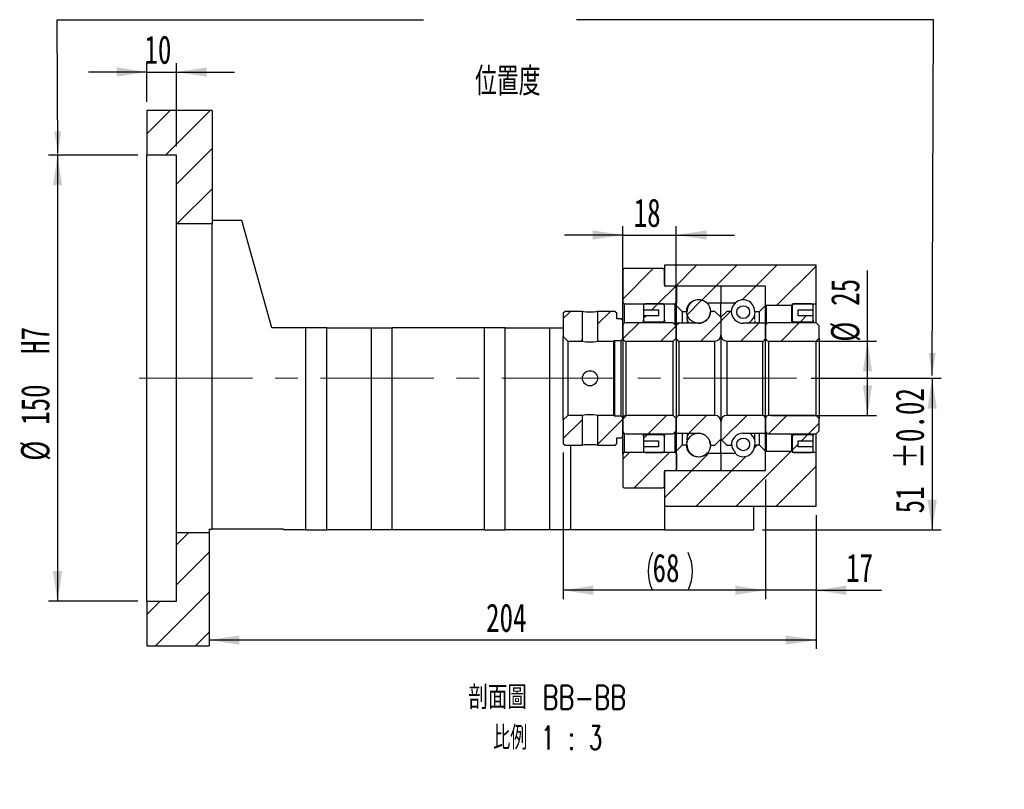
# Model space of a CAD drawing. Header units: millimetres. Extents: x 22 to 288, y 2 to 211.
# Tile 2 of 4: x 178 to 288, y 2 to 88. Entities that reach past the tile are written whole.
import ezdxf

# ---------------------------------------------------------------- set-up
doc = ezdxf.new("R2010")
doc.units = ezdxf.units.MM
doc.linetypes.add('CENTERX2', pattern=[20.32, 12.7, -2.54, 2.54, -2.54])
doc.layers.add('圖層0', color=7, linetype='Continuous')
doc.styles.add('SLDTEXTSTYLE0', font='TXT', dxfattribs={"width": 0.7})
doc.styles.add('SLDTEXTSTYLE1', font='TXT', dxfattribs={"width": 0.7, "bigfont": 'bigfont'})
doc.styles.add('SLDTEXTSTYLE5', font='TXT', dxfattribs={"width": 0.75, "bigfont": 'bigfont'})
doc.styles.add('SLDTEXTSTYLE6', font='TXT', dxfattribs={"width": 0.65625, "bigfont": 'bigfont'})
doc.dimstyles.new('SLDDIMSTYLE3', dxfattribs={"dimtxt": 3.389974, "dimasz": 2.5, "dimexe": 0, "dimexo": 0.0625, "dimgap": 0.847493, "dimtad": 1, "dimlfac": 3, "dimrnd": 1e-09, "dimzin": 12, "dimdsep": 46, "dimtxsty": 'SLDTEXTSTYLE0', "dimsah": 1, "dimcen": 0.09, "dimadec": 0, "dimazin": 3, "dimtfac": 1, "dimtofl": 0, "dimtmove": 0, "dimatfit": 3, "dimfxl": 1, "dimfrac": 2, "dimtolj": 1, "dimtzin": 12, "dimarcsym": 0})
doc.dimstyles.new('SLDDIMSTYLE5', dxfattribs={"dimtxt": 3.389974, "dimasz": 2.5, "dimexe": 0, "dimexo": 0.0625, "dimgap": 0.847493, "dimtad": 1, "dimdec": 1, "dimlfac": 3, "dimrnd": 1e-09, "dimzin": 12, "dimdsep": 46, "dimtxsty": 'SLDTEXTSTYLE0', "dimsah": 1, "dimcen": 0.09, "dimadec": 0, "dimazin": 3, "dimtfac": 1, "dimtdec": 1, "dimtofl": 0, "dimtmove": 0, "dimatfit": 3, "dimfxl": 1, "dimfrac": 2, "dimtolj": 1, "dimtzin": 12, "dimarcsym": 0})
doc.dimstyles.new('SLDDIMSTYLE6', dxfattribs={"dimtxt": 3.389974, "dimasz": 2.5, "dimexe": 0, "dimexo": 0.0625, "dimgap": 0.847493, "dimtad": 1, "dimlfac": 3, "dimrnd": 1e-09, "dimzin": 12, "dimdsep": 46, "dimtxsty": 'SLDTEXTSTYLE0', "dimsah": 1, "dimcen": 0.09, "dimadec": 0, "dimazin": 3, "dimtfac": 1, "dimtmove": 0, "dimatfit": 0, "dimfxl": 1, "dimfrac": 2, "dimtolj": 1, "dimtzin": 12, "dimarcsym": 0})
doc.dimstyles.new('SLDDIMSTYLE7', dxfattribs={"dimtxt": 3.389974, "dimasz": 2.5, "dimexe": 0, "dimexo": 0.0625, "dimgap": 0.847493, "dimtad": 1, "dimlfac": 3, "dimrnd": 1e-09, "dimzin": 12, "dimdsep": 46, "dimtxsty": 'SLDTEXTSTYLE0', "dimsah": 1, "dimcen": 0.09, "dimadec": 0, "dimazin": 3, "dimtol": 1, "dimtp": 0.02, "dimtm": 0.02, "dimtfac": 1, "dimtofl": 0, "dimtmove": 0, "dimatfit": 3, "dimfxl": 1, "dimfrac": 2, "dimtolj": 1, "dimarcsym": 0})

# ---------------------------------------------------------------- blocks, each defined once
blk = doc.blocks.new('_D_12')
at = {"layer": '圖層0', "color": 7}
for p, q in [((190.9, 72.77), (180.9, 72.77)), ((181.9, 72.77), (181.9, 22.77)), ((190.9, 22.77), (180.9, 22.77))]:
    blk.add_line(p, q, dxfattribs=at)
for points in [[(181.9, 72.77), (181.38, 69.38), (182.42, 69.38)], [(181.9, 22.77), (182.42, 26.16), (181.38, 26.16)]]:
    blk.add_solid(points, dxfattribs=at)
at = {"layer": '圖層0', "color": 7, "char_height": 3.175, "attachment_point": 1, "rotation": 90, "style": 'SLDTEXTSTYLE0'}
for s, insert in [('H7', (177.81, 50.49)), ('150', (177.81, 42.55)), ('%%c', (177.81, 38.53))]:
    blk.add_mtext(s, dxfattribs=dict(at, insert=insert))
blk = doc.blocks.new('_D_13')
at = {"layer": '圖層0', "color": 7}
for p, q in [((191.9, 78.77), (191.9, 83.1)), ((195.24, 73.77), (195.24, 83.1)), ((191.9, 82.1), (185.38, 82.1)), ((191.9, 82.1), (195.24, 82.1)), ((195.24, 82.1), (201.75, 82.1))]:
    blk.add_line(p, q, dxfattribs=at)
for points in [[(191.9, 82.1), (188.51, 82.63), (188.51, 81.58)], [(195.24, 82.1), (198.63, 81.58), (198.63, 82.63)]]:
    blk.add_solid(points, dxfattribs=at)
at = {"layer": '圖層0', "color": 7, "insert": (191.64, 86.2), "char_height": 3.175, "attachment_point": 1, "style": 'SLDTEXTSTYLE0'}
blk.add_mtext('10', dxfattribs=at)
blk = doc.blocks.new('_D_14')
at = {"layer": '圖層0', "color": 7}
for p, q in [((266.36, 47.77), (280.91, 47.77)), ((279.91, 47.77), (279.91, 30.77)), ((260.9, 30.77), (280.91, 30.77))]:
    blk.add_line(p, q, dxfattribs=at)
for points in [[(279.91, 47.77), (279.39, 44.38), (280.43, 44.38)], [(279.91, 30.77), (280.43, 34.16), (279.39, 34.16)]]:
    blk.add_solid(points, dxfattribs=at)
at = {"layer": '圖層0', "color": 7, "char_height": 3.175, "attachment_point": 1, "rotation": 90, "style": 'SLDTEXTSTYLE0'}
for s, insert in [('±0.02', (275.81, 37.6)), ('51', (275.81, 32.63))]:
    blk.add_mtext(s, dxfattribs=dict(at, insert=insert))
blk = doc.blocks.new('_D_15')
at = {"layer": '圖層0', "color": 7}
for p, q in [((261.24, 36.44), (261.24, 23.01)), ((266.9, 32.44), (266.9, 23.01)), ((261.24, 24.01), (254.72, 24.01)), ((266.9, 24.01), (261.24, 24.01)), ((266.9, 24.01), (274.24, 24.01))]:
    blk.add_line(p, q, dxfattribs=at)
for points in [[(261.24, 24.01), (257.85, 24.53), (257.85, 23.49)], [(266.9, 24.01), (270.29, 23.49), (270.29, 24.53)]]:
    blk.add_solid(points, dxfattribs=at)
at = {"layer": '圖層0', "color": 7, "insert": (270.26, 28.11), "char_height": 3.175, "attachment_point": 1, "style": 'SLDTEXTSTYLE0'}
blk.add_mtext('17', dxfattribs=at)
blk = doc.blocks.new('_D_16')
at = {"layer": '圖層0', "color": 7}
for p, q in [((266.9, 32.44), (266.9, 17.43)), ((266.9, 18.43), (198.9, 18.43))]:
    blk.add_line(p, q, dxfattribs=at)
for points in [[(198.9, 18.43), (202.29, 17.91), (202.29, 18.95)], [(266.9, 18.43), (263.51, 18.95), (263.51, 17.91)]]:
    blk.add_solid(points, dxfattribs=at)
at = {"layer": '圖層0', "color": 7, "insert": (229.92, 22.52), "char_height": 3.175, "attachment_point": 1, "style": 'SLDTEXTSTYLE0'}
blk.add_mtext('204', dxfattribs=at)
blk = doc.blocks.new('_D_17')
at = {"layer": '圖層0', "color": 7}
for p, q in [((245.24, 54.65), (245.24, 64.83)), ((251.24, 54.65), (251.24, 64.83)), ((245.24, 63.83), (238.72, 63.83)), ((245.24, 63.83), (251.24, 63.83)), ((251.24, 63.83), (257.75, 63.83))]:
    blk.add_line(p, q, dxfattribs=at)
for points in [[(245.24, 63.83), (241.85, 64.35), (241.85, 63.31)], [(251.24, 63.83), (254.63, 63.31), (254.63, 64.35)]]:
    blk.add_solid(points, dxfattribs=at)
at = {"layer": '圖層0', "color": 7, "insert": (246.46, 67.92), "char_height": 3.175, "attachment_point": 1, "style": 'SLDTEXTSTYLE0'}
blk.add_mtext('18', dxfattribs=at)
blk = doc.blocks.new('_D_18')
at = {"layer": '圖層0', "color": 7}
for p, q in [((272.66, 51.94), (272.66, 59.86)), ((261.9, 51.94), (273.66, 51.94)), ((272.66, 43.6), (272.66, 51.94)), ((261.9, 43.6), (273.66, 43.6))]:
    blk.add_line(p, q, dxfattribs=at)
for points in [[(272.66, 51.94), (272.14, 48.55), (273.18, 48.55)], [(272.66, 43.6), (273.18, 46.99), (272.14, 46.99)]]:
    blk.add_solid(points, dxfattribs=at)
at = {"layer": '圖層0', "color": 7, "char_height": 3.175, "attachment_point": 1, "rotation": 90, "style": 'SLDTEXTSTYLE0'}
for s, insert in [('25', (268.57, 55.89)), ('%%c', (268.57, 51.87))]:
    blk.add_mtext(s, dxfattribs=dict(at, insert=insert))
blk = doc.blocks.new('_D_19')
at = {"layer": '圖層0', "color": 7}
for p, q in [((238.57, 39.44), (238.57, 23.01)), ((261.24, 36.44), (261.24, 23.01)), ((261.24, 24.01), (238.57, 24.01))]:
    blk.add_line(p, q, dxfattribs=at)
for centre, start, end in [((252.81, 26.13), 153.4349, 206.5651), ((248.32, 26.13), 333.4349, 26.5651)]:
    blk.add_arc(centre, 4.73, start, end, dxfattribs=at)
for points in [[(238.57, 24.01), (241.96, 23.49), (241.96, 24.53)], [(261.24, 24.01), (257.85, 24.53), (257.85, 23.49)]]:
    blk.add_solid(points, dxfattribs=at)
at = {"layer": '圖層0', "color": 7, "insert": (248.58, 28.11), "char_height": 3.175, "attachment_point": 1, "style": 'SLDTEXTSTYLE0'}
blk.add_mtext('68', dxfattribs=at)
blk = doc.blocks.new('SW_NOTE_4')
at = {"layer": '圖層0', "color": 0, "char_height": 2.6458, "attachment_point": 2}
for s, insert, style in [('\\M+19655\\M+196CA\\M+19AA4 BB-BB', (10.25, 3.41), 'SLDTEXTSTYLE5'), ('\\M+194E4\\M+197E1 1 : 3', (10.3, -1.12), 'SLDTEXTSTYLE6')]:
    blk.add_mtext(s, dxfattribs=dict(at, insert=insert, style=style))

msp = doc.modelspace()

# ---------------------------------------------------------------- hatches: boundary and pattern name
at = {"linetype": 'Continuous', "lineweight": 18}
h = msp.add_hatch(dxfattribs=at)
h.set_pattern_fill('ANSI31', style=0)
edge = h.paths.add_edge_path(flags=0)
edge.add_line((256.1355, 58.1048), (251.3355, 58.1048))
edge.add_arc((251.3355, 58.0048), 0.1, 90, 180)
edge.add_line((251.2355, 58.0048), (251.2355, 55.9381))
edge.add_line((251.2355, 55.9381), (251.9021, 55.2715))
edge.add_line((251.9021, 55.2715), (252.4438, 55.2715))
edge.add_arc((253.7355, 55.2715), 1.2917, 47.348118, 180, ccw=False)
edge.add_line((254.6106, 56.2215), (256.2355, 56.2215))
edge.add_line((256.2355, 56.2215), (256.2355, 58.0048))
edge.add_arc((256.1355, 58.0048), 0.1, 0, 90)
h = msp.add_hatch(dxfattribs=at)
h.set_pattern_fill('ANSI31', style=0)
edge = h.paths.add_edge_path(flags=0)
edge.add_line((261.2355, 55.9381), (261.2355, 58.0048))
edge.add_arc((261.1355, 58.0048), 0.1, 360, 450)
edge.add_line((261.1355, 58.1048), (256.3355, 58.1048))
edge.add_arc((256.3355, 58.0048), 0.1, 90, 180)
edge.add_line((256.2355, 58.0048), (256.2355, 56.2215))
edge.add_line((256.2355, 56.2215), (257.8603, 56.2215))
edge.add_arc((258.7355, 55.2715), 1.2917, 0, 132.651882, ccw=False)
edge.add_line((260.0271, 55.2715), (260.5688, 55.2715))
edge.add_line((260.5688, 55.2715), (261.2355, 55.9381))
h = msp.add_hatch(dxfattribs=at)
h.set_pattern_fill('ANSI31', style=0)
edge = h.paths.add_edge_path(flags=0)
edge.add_arc((253.7355, 55.2714), 1.3329, 0, 360)
h = msp.add_hatch(dxfattribs=at)
h.set_pattern_fill('ANSI31', style=0)
h.paths.add_polyline_path([(238.7355, 55.2715), (238.5688, 55.1048), (238.5688, 52.4381), (239.0688, 51.9381), (240.7188, 51.9381), (240.7188, 55.2715)], flags=0)
h = msp.add_hatch(dxfattribs=at)
h.set_pattern_fill('ANSI31', style=0)
h.paths.add_polyline_path([(245.2355, 54.2715), (245.0688, 54.4381), (244.5688, 54.4381), (244.5688, 55.1048), (244.4021, 55.2715), (242.4188, 55.2715), (242.4188, 51.9381), (244.2355, 51.9381), (244.3188, 52.0215), (245.0688, 52.0215), (245.2355, 52.1881)], flags=0)
h = msp.add_hatch(dxfattribs=at)
h.set_pattern_fill('ANSI31', style=0)
edge = h.paths.add_edge_path(flags=0)
edge.add_line((256.2355, 52.6048), (256.2355, 54.6048))
edge.add_line((256.2355, 54.6048), (255.5688, 55.2715))
edge.add_line((255.5688, 55.2715), (255.0688, 55.2715))
edge.add_arc((253.7355, 55.2715), 1.3333, 270, 360, ccw=False)
edge.add_line((253.7355, 53.9381), (251.2355, 53.9381))
edge.add_line((251.2355, 53.9381), (251.2355, 52.2715))
edge.add_arc((251.5688, 52.2715), 0.3333, 180, 270)
edge.add_line((251.5688, 51.9381), (255.5688, 51.9381))
edge.add_arc((255.5688, 52.6048), 0.6667, 270, 360)
h = msp.add_hatch(dxfattribs=at)
h.set_pattern_fill('ANSI31', style=0)
edge = h.paths.add_edge_path(flags=0)
edge.add_line((257.4021, 55.2715), (256.9021, 55.2715))
edge.add_line((256.9021, 55.2715), (256.2355, 54.6048))
edge.add_line((256.2355, 54.6048), (256.2355, 52.6048))
edge.add_arc((256.9021, 52.6048), 0.6667, 180, 270)
edge.add_line((256.9021, 51.9381), (260.9021, 51.9381))
edge.add_arc((260.9021, 52.2715), 0.3333, 270, 360)
edge.add_line((261.2355, 52.2715), (261.2355, 53.9381))
edge.add_line((261.2355, 53.9381), (258.7355, 53.9381))
edge.add_arc((258.7355, 55.2715), 1.3333, 180, 270, ccw=False)
h = msp.add_hatch(dxfattribs=at)
h.set_pattern_fill('ANSI31', style=0)
edge = h.paths.add_edge_path(flags=0)
edge.add_arc((258.7355, 55.1867), 0.7165, 0, 360)
h = msp.add_hatch(dxfattribs=at)
h.set_pattern_fill('ANSI31', style=0)
edge = h.paths.add_edge_path(flags=0)
edge.add_line((266.9021, 51.9381), (267.2355, 52.2715))
edge.add_line((267.2355, 52.2715), (267.2355, 53.6548))
edge.add_line((267.2355, 53.6548), (266.9021, 53.9881))
edge.add_line((266.9021, 53.9881), (261.5688, 53.9881))
edge.add_arc((261.5688, 53.6548), 0.3333, 90, 180)
edge.add_line((261.2355, 53.6548), (261.2355, 52.2715))
edge.add_arc((261.5688, 52.2715), 0.3333, 180, 270)
edge.add_line((261.5688, 51.9381), (266.9021, 51.9381))
h = msp.add_hatch(dxfattribs=at)
h.set_pattern_fill('ANSI31', style=0)
h.paths.add_polyline_path([(238.5688, 40.4381), (238.7355, 40.2715), (240.7188, 40.2715), (240.7188, 43.6048), (239.0688, 43.6048), (238.5688, 43.1048)], flags=0)
h = msp.add_hatch(dxfattribs=at)
h.set_pattern_fill('ANSI31', style=0)
h.paths.add_polyline_path([(244.4021, 40.2715), (244.5688, 40.4381), (244.5688, 41.1048), (245.0688, 41.1048), (245.2355, 41.2715), (245.2355, 43.3548), (245.0688, 43.5215), (244.3188, 43.5215), (244.2355, 43.6048), (242.4188, 43.6048), (242.4188, 40.2715)], flags=0)
h = msp.add_hatch(dxfattribs=at)
h.set_pattern_fill('ANSI31', style=0)
edge = h.paths.add_edge_path(flags=0)
edge.add_line((255.0688, 40.2715), (255.5688, 40.2715))
edge.add_line((255.5688, 40.2715), (256.2355, 40.9381))
edge.add_line((256.2355, 40.9381), (256.2355, 42.9381))
edge.add_arc((255.5688, 42.9381), 0.6667, 360, 450)
edge.add_line((255.5688, 43.6048), (251.5688, 43.6048))
edge.add_arc((251.5688, 43.2715), 0.3333, 90, 180)
edge.add_line((251.2355, 43.2715), (251.2355, 41.6048))
edge.add_line((251.2355, 41.6048), (253.7355, 41.6048))
edge.add_arc((253.7355, 40.2715), 1.3333, 0, 90, ccw=False)
h = msp.add_hatch(dxfattribs=at)
h.set_pattern_fill('ANSI31', style=0)
edge = h.paths.add_edge_path(flags=0)
edge.add_line((256.2355, 42.9381), (256.2355, 40.9381))
edge.add_line((256.2355, 40.9381), (256.9021, 40.2715))
edge.add_line((256.9021, 40.2715), (257.4021, 40.2715))
edge.add_arc((258.7355, 40.2715), 1.3333, 90, 180, ccw=False)
edge.add_line((258.7355, 41.6048), (261.2355, 41.6048))
edge.add_line((261.2355, 41.6048), (261.2355, 43.2715))
edge.add_arc((260.9021, 43.2715), 0.3333, 0, 90)
edge.add_line((260.9021, 43.6048), (256.9021, 43.6048))
edge.add_arc((256.9021, 42.9381), 0.6667, 90, 180)
h = msp.add_hatch(dxfattribs=at)
h.set_pattern_fill('ANSI31', style=0)
edge = h.paths.add_edge_path(flags=0)
edge.add_line((267.2355, 43.2715), (266.9021, 43.6048))
edge.add_line((266.9021, 43.6048), (261.5688, 43.6048))
edge.add_arc((261.5688, 43.2715), 0.3333, 90, 180)
edge.add_line((261.2355, 43.2715), (261.2355, 41.8881))
edge.add_arc((261.5688, 41.8881), 0.3333, 180, 270)
edge.add_line((261.5688, 41.5548), (266.9021, 41.5548))
edge.add_line((266.9021, 41.5548), (267.2355, 41.8881))
edge.add_line((267.2355, 41.8881), (267.2355, 43.2715))
h = msp.add_hatch(dxfattribs=at)
h.set_pattern_fill('ANSI31', style=0)
edge = h.paths.add_edge_path(flags=0)
edge.add_arc((253.7355, 40.2716), 1.3329, 0, 360)
h = msp.add_hatch(dxfattribs=at)
h.set_pattern_fill('ANSI31', style=0)
edge = h.paths.add_edge_path(flags=0)
edge.add_arc((258.7355, 40.3562), 0.7165, 0, 360)
h = msp.add_hatch(dxfattribs=at)
h.set_pattern_fill('ANSI31', style=0)
edge = h.paths.add_edge_path(flags=0)
edge.add_line((251.2355, 39.6048), (251.2355, 37.5381))
edge.add_arc((251.3355, 37.5381), 0.1, 180, 270)
edge.add_line((251.3355, 37.4381), (256.1355, 37.4381))
edge.add_arc((256.1355, 37.5381), 0.1, 270, 360)
edge.add_line((256.2355, 37.5381), (256.2355, 39.3215))
edge.add_line((256.2355, 39.3215), (254.6106, 39.3215))
edge.add_arc((253.7355, 40.2715), 1.2917, 180, 312.651882, ccw=False)
edge.add_line((252.4438, 40.2715), (251.9021, 40.2715))
edge.add_line((251.9021, 40.2715), (251.2355, 39.6048))
h = msp.add_hatch(dxfattribs=at)
h.set_pattern_fill('ANSI31', style=0)
edge = h.paths.add_edge_path(flags=0)
edge.add_line((256.3355, 37.4381), (261.1355, 37.4381))
edge.add_arc((261.1355, 37.5381), 0.1, 270, 360)
edge.add_line((261.2355, 37.5381), (261.2355, 39.6048))
edge.add_line((261.2355, 39.6048), (260.5688, 40.2715))
edge.add_line((260.5688, 40.2715), (260.0271, 40.2715))
edge.add_arc((258.7355, 40.2715), 1.2917, 227.348118, 360, ccw=False)
edge.add_line((257.8603, 39.3215), (256.2355, 39.3215))
edge.add_line((256.2355, 39.3215), (256.2355, 37.5381))
edge.add_arc((256.3355, 37.5381), 0.1, 180, 270)
at = {"layer": '圖層0', "linetype": 'Continuous', "lineweight": 18}
h = msp.add_hatch(dxfattribs=at)
h.set_pattern_fill('ANSI31', color=256, style=0)
h.paths.add_polyline_path([(199.2355, 65.1048), (199.2355, 77.7715), (191.9021, 77.7715), (191.9021, 72.7715), (195.2355, 72.7715), (195.2355, 65.1048)], flags=0)
h = msp.add_hatch(dxfattribs=at)
h.set_pattern_fill('ANSI31', color=256, style=0)
edge = h.paths.add_edge_path(flags=0)
edge.add_line((245.2355, 56.2715), (245.4021, 56.1048))
edge.add_line((245.4021, 56.1048), (251.1188, 56.1048))
edge.add_line((251.1188, 56.1048), (251.2855, 56.2715))
edge.add_line((251.2855, 56.2715), (251.2855, 57.9381))
edge.add_line((251.2855, 57.9381), (251.1188, 58.1048))
edge.add_line((251.1188, 58.1048), (250.0355, 58.1048))
edge.add_arc((250.0355, 58.2381), 0.1333, 180, 270, ccw=False)
edge.add_line((249.9021, 58.2381), (249.9021, 59.9381))
edge.add_line((249.9021, 59.9381), (249.7355, 60.1048))
edge.add_line((249.7355, 60.1048), (245.4021, 60.1048))
edge.add_line((245.4021, 60.1048), (245.2355, 59.9381))
edge.add_line((245.2355, 59.9381), (245.2355, 56.2715))
h = msp.add_hatch(dxfattribs=at)
h.set_pattern_fill('ANSI31', color=256, style=0)
h.paths.add_polyline_path([(261.2355, 58.1048), (261.2355, 56.0048), (261.3021, 55.9381), (264.1688, 55.9381), (264.2355, 56.0048), (264.2355, 56.1048), (266.9021, 56.1048), (266.9021, 60.4381), (249.9021, 60.4381), (249.9021, 58.1048)], flags=0)
h = msp.add_hatch(dxfattribs=at)
h.set_pattern_fill('ANSI31', color=256, style=0)
edge = h.paths.add_edge_path(flags=0)
edge.add_line((249.2355, 55.4381), (249.2355, 54.7715))
edge.add_line((249.2355, 54.7715), (247.5688, 54.7715))
edge.add_line((247.5688, 54.7715), (247.5688, 54.2715))
edge.add_arc((247.7355, 54.2715), 0.1667, 180, 270)
edge.add_line((247.7355, 54.1048), (249.7355, 54.1048))
edge.add_arc((249.7355, 54.2715), 0.1667, 270, 360)
edge.add_line((249.9021, 54.2715), (249.9021, 55.9381))
edge.add_arc((249.7355, 55.9381), 0.1667, 0, 90)
edge.add_line((249.7355, 56.1048), (247.7355, 56.1048))
edge.add_arc((247.7355, 55.9381), 0.1667, 90, 180)
edge.add_line((247.5688, 55.9381), (247.5688, 55.4381))
edge.add_line((247.5688, 55.4381), (249.2355, 55.4381))
h = msp.add_hatch(dxfattribs=at)
h.set_pattern_fill('ANSI31', color=256, style=0)
edge = h.paths.add_edge_path(flags=0)
edge.add_line((266.5688, 54.2715), (266.5688, 54.7715))
edge.add_line((266.5688, 54.7715), (264.9021, 54.7715))
edge.add_line((264.9021, 54.7715), (264.9021, 55.4381))
edge.add_line((264.9021, 55.4381), (266.5688, 55.4381))
edge.add_line((266.5688, 55.4381), (266.5688, 55.9381))
edge.add_arc((266.4021, 55.9381), 0.1667, 0, 90)
edge.add_line((266.4021, 56.1048), (264.4021, 56.1048))
edge.add_arc((264.4021, 55.9381), 0.1667, 90, 180)
edge.add_line((264.2355, 55.9381), (264.2355, 54.2715))
edge.add_arc((264.4021, 54.2715), 0.1667, 180, 270)
edge.add_line((264.4021, 54.1048), (266.4021, 54.1048))
edge.add_arc((266.4021, 54.2715), 0.1667, 270, 360)
h = msp.add_hatch(dxfattribs=at)
h.set_pattern_fill('ANSI31', color=256, style=0)
edge = h.paths.add_edge_path(flags=0)
edge.add_line((250.9021, 51.9381), (251.2355, 52.2715))
edge.add_line((251.2355, 52.2715), (251.2355, 53.6548))
edge.add_line((251.2355, 53.6548), (250.9021, 53.9881))
edge.add_line((250.9021, 53.9881), (245.5688, 53.9881))
edge.add_arc((245.5688, 53.6548), 0.3333, 90, 180)
edge.add_line((245.2355, 53.6548), (245.2355, 52.2715))
edge.add_arc((245.5688, 52.2715), 0.3333, 180, 270)
edge.add_line((245.5688, 51.9381), (250.9021, 51.9381))
h = msp.add_hatch(dxfattribs=at)
h.set_pattern_fill('ANSI31', color=256, style=0)
edge = h.paths.add_edge_path(flags=0)
edge.add_line((251.2355, 43.2715), (250.9021, 43.6048))
edge.add_line((250.9021, 43.6048), (245.5688, 43.6048))
edge.add_arc((245.5688, 43.2715), 0.3333, 90, 180)
edge.add_line((245.2355, 43.2715), (245.2355, 41.8881))
edge.add_arc((245.5688, 41.8881), 0.3333, 180, 270)
edge.add_line((245.5688, 41.5548), (250.9021, 41.5548))
edge.add_line((250.9021, 41.5548), (251.2355, 41.8881))
edge.add_line((251.2355, 41.8881), (251.2355, 43.2715))
h = msp.add_hatch(dxfattribs=at)
h.set_pattern_fill('ANSI31', color=256, style=0)
edge = h.paths.add_edge_path(flags=0)
edge.add_line((247.5688, 41.2715), (247.5688, 40.7715))
edge.add_line((247.5688, 40.7715), (249.2355, 40.7715))
edge.add_line((249.2355, 40.7715), (249.2355, 40.1048))
edge.add_line((249.2355, 40.1048), (247.5688, 40.1048))
edge.add_line((247.5688, 40.1048), (247.5688, 39.6048))
edge.add_arc((247.7355, 39.6048), 0.1667, 180, 270)
edge.add_line((247.7355, 39.4381), (249.7355, 39.4381))
edge.add_arc((249.7355, 39.6048), 0.1667, 270, 360)
edge.add_line((249.9021, 39.6048), (249.9021, 41.2715))
edge.add_arc((249.7355, 41.2715), 0.1667, 0, 90)
edge.add_line((249.7355, 41.4381), (247.7355, 41.4381))
edge.add_arc((247.7355, 41.2715), 0.1667, 90, 180)
h = msp.add_hatch(dxfattribs=at)
h.set_pattern_fill('ANSI31', color=256, style=0)
edge = h.paths.add_edge_path(flags=0)
edge.add_line((264.9021, 40.1048), (264.9021, 40.7715))
edge.add_line((264.9021, 40.7715), (266.5688, 40.7715))
edge.add_line((266.5688, 40.7715), (266.5688, 41.2715))
edge.add_arc((266.4021, 41.2715), 0.1667, 0, 90)
edge.add_line((266.4021, 41.4381), (264.4021, 41.4381))
edge.add_arc((264.4021, 41.2715), 0.1667, 90, 180)
edge.add_line((264.2355, 41.2715), (264.2355, 39.6048))
edge.add_arc((264.4021, 39.6048), 0.1667, 180, 270)
edge.add_line((264.4021, 39.4381), (266.4021, 39.4381))
edge.add_arc((266.4021, 39.6048), 0.1667, 270, 360)
edge.add_line((266.5688, 39.6048), (266.5688, 40.1048))
edge.add_line((266.5688, 40.1048), (264.9021, 40.1048))
h = msp.add_hatch(dxfattribs=at)
h.set_pattern_fill('ANSI31', color=256, style=0)
edge = h.paths.add_edge_path(flags=0)
edge.add_line((245.4021, 39.4381), (245.2355, 39.2715))
edge.add_line((245.2355, 39.2715), (245.2355, 35.6048))
edge.add_line((245.2355, 35.6048), (245.4021, 35.4381))
edge.add_line((245.4021, 35.4381), (249.7355, 35.4381))
edge.add_line((249.7355, 35.4381), (249.9021, 35.6048))
edge.add_line((249.9021, 35.6048), (249.9021, 37.3048))
edge.add_arc((250.0355, 37.3048), 0.1333, 90, 180, ccw=False)
edge.add_line((250.0355, 37.4381), (251.1188, 37.4381))
edge.add_line((251.1188, 37.4381), (251.2855, 37.6048))
edge.add_line((251.2855, 37.6048), (251.2855, 39.2715))
edge.add_line((251.2855, 39.2715), (251.1188, 39.4381))
edge.add_line((251.1188, 39.4381), (245.4021, 39.4381))
h = msp.add_hatch(dxfattribs=at)
h.set_pattern_fill('ANSI31', color=256, style=0)
h.paths.add_polyline_path([(261.2355, 39.5381), (261.2355, 37.4381), (249.9021, 37.4381), (249.9021, 33.4381), (266.9021, 33.4381), (266.9021, 39.4381), (264.2355, 39.4381), (264.2355, 39.5381), (264.1688, 39.6048), (261.3021, 39.6048)], flags=0)
h = msp.add_hatch(dxfattribs=at)
h.set_pattern_fill('ANSI31', color=256, style=0)
h.paths.add_polyline_path([(191.9021, 22.7715), (191.9021, 17.7715), (198.9021, 17.7715), (198.9021, 30.4381), (195.2355, 30.4381), (195.2355, 22.7715)], flags=0)

# ---------------------------------------------------------------- linework, layer by layer
at = {"color": 7, "linetype": 'Continuous', "lineweight": 25}
for p, q in [((191.9021, 77.7715), (191.9021, 72.7715)), ((199.2355, 77.7715), (191.9021, 77.7715)), ((199.2355, 77.7715), (199.2355, 65.1048)), ((195.2355, 72.7715), (191.9021, 72.7715)), ((191.9021, 22.7715), (191.9021, 72.7715)), ((195.2355, 65.1048), (195.2355, 72.7715)), ((195.2355, 65.1048), (199.2355, 65.1048)), ((195.2355, 30.4381), (195.2355, 65.1048)), ((202.5688, 65.4381), (199.2355, 65.4381)), ((199.2355, 30.8715), (199.2355, 65.1048)), ((205.9021, 53.4381), (202.5688, 65.4381)), ((245.2355, 59.9381), (245.4021, 60.1048)), ((245.2355, 59.9381), (245.2355, 56.2715)), ((245.4021, 60.1048), (249.7355, 60.1048)), ((249.7355, 60.1048), (249.9021, 59.9381)), ((249.9021, 60.4381), (249.9021, 58.1048)), ((266.9021, 60.4381), (249.9021, 60.4381)), ((249.9021, 58.2381), (249.9021, 59.9381)), ((266.9021, 56.1048), (266.9021, 60.4381)), ((261.2355, 58.1048), (249.9021, 58.1048)), ((251.1188, 58.1048), (250.0355, 58.1048)), ((251.1188, 58.1048), (251.2855, 57.9381)), ((251.2355, 58.0048), (251.2355, 55.9381)), ((251.2855, 56.2715), (251.2855, 57.9381)), ((256.1355, 58.1048), (251.3355, 58.1048)), ((256.2355, 58.0048), (256.2355, 56.2215)), ((261.1355, 58.1048), (256.3355, 58.1048)), ((261.2355, 56.0048), (261.2355, 58.1048)), ((261.2355, 55.9381), (261.2355, 58.0048)), ((245.4021, 56.1048), (245.2355, 56.2715)), ((245.2355, 54.2715), (245.2355, 56.2715)), ((251.2855, 56.2715), (251.1188, 56.1048)), ((238.5688, 55.1048), (238.7355, 55.2715)), ((240.7188, 55.2715), (238.7355, 55.2715)), ((240.7188, 51.9381), (240.7188, 55.2715)), ((242.4188, 55.2715), (242.4188, 51.9381)), ((244.4021, 55.2715), (242.4188, 55.2715)), ((244.4021, 55.2715), (244.5688, 55.1048)), ((245.4021, 56.1048), (251.1188, 56.1048)), ((245.4021, 56.1048), (245.4021, 53.9435)), ((247.5688, 55.9381), (247.5688, 55.4381)), ((247.5688, 55.4381), (249.2355, 55.4381)), ((247.5688, 55.4381), (247.5688, 54.7715)), ((249.7355, 56.1048), (247.7355, 56.1048)), ((249.2355, 55.4381), (249.2355, 54.7715)), ((249.9021, 54.2715), (249.9021, 55.9381)), ((251.1188, 53.7715), (251.1188, 56.1048)), ((251.2355, 55.9381), (251.9021, 55.2715)), ((251.2355, 55.9381), (251.2355, 53.9381)), ((251.9021, 55.2715), (251.9021, 53.9381)), ((251.9021, 55.2715), (252.4438, 55.2715)), ((254.6106, 56.2215), (256.2355, 56.2215)), ((255.5688, 55.2715), (255.0688, 55.2715)), ((256.2355, 54.6048), (255.5688, 55.2715)), ((256.2355, 56.2215), (257.8603, 56.2215)), ((256.2355, 54.6048), (256.2355, 56.2215)), ((256.9021, 55.2715), (256.2355, 54.6048)), ((257.4021, 55.2715), (256.9021, 55.2715)), ((257.8603, 56.1714), (257.8603, 56.2215)), ((260.0271, 55.2291), (260.0271, 55.2715)), ((260.0271, 55.2715), (260.5688, 55.2715)), ((260.5688, 55.2715), (261.2355, 55.9381)), ((260.5688, 53.9381), (260.5688, 55.2715)), ((261.3021, 55.9381), (261.2355, 56.0048)), ((261.2355, 53.9381), (261.2355, 55.9381)), ((264.1688, 55.9381), (261.3021, 55.9381)), ((261.3021, 55.9381), (261.3021, 53.8548)), ((264.2355, 56.0048), (264.1688, 55.9381)), ((264.1688, 53.9881), (264.1688, 55.9381)), ((264.2355, 56.1048), (266.9021, 56.1048)), ((264.2355, 56.1048), (264.2355, 56.0048)), ((264.2355, 56.0048), (264.2355, 55.9381)), ((264.2355, 55.9381), (264.2355, 54.2715)), ((266.4021, 56.1048), (264.4021, 56.1048)), ((264.9021, 55.4381), (266.5688, 55.4381)), ((264.9021, 54.7715), (264.9021, 55.4381)), ((266.5688, 55.4381), (266.5688, 55.9381)), ((266.5688, 54.7715), (266.5688, 55.4381)), ((266.9021, 53.9881), (266.9021, 56.1048)), ((238.5688, 55.1048), (238.5688, 52.4381)), ((244.5688, 54.4381), (244.5688, 55.1048)), ((245.0688, 54.4381), (244.5688, 54.4381)), ((245.0688, 54.4381), (245.2355, 54.2715)), ((245.2355, 52.1881), (245.2355, 54.2715)), ((249.2355, 54.7715), (247.5688, 54.7715)), ((247.5688, 54.7715), (247.5688, 54.2715)), ((247.5688, 53.9881), (247.5688, 54.2715)), ((247.7355, 54.1048), (249.7355, 54.1048)), ((249.9021, 54.2715), (249.9021, 53.9881)), ((252.4438, 54.9425), (252.4438, 54.8321)), ((252.4438, 54.383), (252.4438, 53.9381)), ((256.2355, 54.6048), (256.2355, 52.6048)), ((260.0271, 54.3566), (260.0271, 54.856)), ((264.2355, 53.9881), (264.2355, 54.2715)), ((264.4021, 54.1048), (266.4021, 54.1048)), ((266.5688, 54.7715), (264.9021, 54.7715)), ((266.5688, 54.2715), (266.5688, 54.7715)), ((266.5688, 54.2715), (266.5688, 53.9881)), ((209.7355, 53.4381), (205.9021, 53.4381)), ((209.7355, 30.7715), (209.7355, 53.4381)), ((212.0688, 53.4381), (209.7355, 53.4381)), ((212.0688, 30.7715), (212.0688, 53.4381)), ((212.0688, 53.4381), (217.0688, 53.4381)), ((217.0688, 30.7715), (217.0688, 53.4381)), ((217.0688, 53.4381), (219.4021, 53.4381)), ((219.4021, 30.7715), (219.4021, 53.4381)), ((229.7355, 53.4381), (219.4021, 53.4381)), ((229.7355, 30.7715), (229.7355, 53.4381)), ((232.0688, 53.4381), (229.7355, 53.4381)), ((232.0688, 30.7715), (232.0688, 53.4381)), ((232.0688, 53.4381), (237.0688, 53.4381)), ((237.0688, 30.7715), (237.0688, 53.4381)), ((237.0688, 53.4381), (238.5688, 53.4381)), ((245.2355, 53.6548), (245.2355, 52.2715)), ((250.9021, 53.9881), (245.5688, 53.9881)), ((250.9021, 53.9881), (251.2355, 53.6548)), ((253.7355, 53.9381), (251.2355, 53.9381)), ((251.2355, 53.9381), (251.2355, 52.2715)), ((251.2355, 52.2715), (251.2355, 53.6548)), ((261.2355, 53.9381), (258.7355, 53.9381)), ((261.2355, 52.2715), (261.2355, 53.9381)), ((261.2355, 53.6548), (261.2355, 52.2715)), ((266.9021, 53.9881), (261.5688, 53.9881)), ((266.9021, 53.9881), (267.2355, 53.6548)), ((267.2355, 52.2715), (267.2355, 53.6548)), ((239.0688, 51.9381), (238.5688, 52.4381)), ((238.5688, 43.1048), (238.5688, 52.4381)), ((239.0688, 51.9381), (239.0688, 43.6048)), ((239.0688, 51.9381), (240.7188, 51.9381)), ((242.4188, 51.9381), (244.2355, 51.9381)), ((244.3188, 52.0215), (244.2355, 51.9381)), ((244.2355, 43.6048), (244.2355, 51.9381)), ((244.3188, 52.0215), (245.0688, 52.0215)), ((244.3188, 52.0215), (244.3188, 43.5215)), ((245.2355, 52.1881), (245.0688, 52.0215)), ((245.0688, 43.5215), (245.0688, 52.0215)), ((245.2355, 52.1881), (245.2355, 43.3548)), ((245.5688, 51.9381), (245.5688, 43.6048)), ((245.5688, 51.9381), (250.9021, 51.9381)), ((251.2355, 52.2715), (250.9021, 51.9381)), ((250.9021, 43.6048), (250.9021, 51.9381)), ((251.2355, 52.2715), (251.2355, 43.2715)), ((251.5688, 43.6048), (251.5688, 51.9381)), ((251.5688, 51.9381), (255.5688, 51.9381)), ((255.5688, 43.6048), (255.5688, 51.9381)), ((256.2355, 52.6048), (256.2355, 42.9381)), ((256.9021, 51.9381), (256.9021, 43.6048)), ((256.9021, 51.9381), (260.9021, 51.9381)), ((260.9021, 51.9381), (260.9021, 43.6048)), ((261.2355, 43.2715), (261.2355, 52.2715)), ((261.5688, 51.9381), (261.5688, 43.6048)), ((261.5688, 51.9381), (266.9021, 51.9381)), ((267.2355, 52.2715), (266.9021, 51.9381)), ((266.9021, 43.6048), (266.9021, 51.9381)), ((267.2355, 52.2715), (267.2355, 43.2715)), ((238.5688, 43.1048), (239.0688, 43.6048)), ((238.5688, 43.1048), (238.5688, 40.4381)), ((240.7188, 43.6048), (239.0688, 43.6048)), ((240.7188, 40.2715), (240.7188, 43.6048)), ((244.2355, 43.6048), (242.4188, 43.6048)), ((242.4188, 43.6048), (242.4188, 40.2715)), ((244.2355, 43.6048), (244.3188, 43.5215)), ((245.0688, 43.5215), (244.3188, 43.5215)), ((245.0688, 43.5215), (245.2355, 43.3548)), ((245.2355, 41.2715), (245.2355, 43.3548)), ((245.2355, 43.2715), (245.2355, 41.8881)), ((250.9021, 43.6048), (245.5688, 43.6048)), ((250.9021, 43.6048), (251.2355, 43.2715)), ((251.2355, 41.8881), (251.2355, 43.2715)), ((251.2355, 43.2715), (251.2355, 41.6048)), ((255.5688, 43.6048), (251.5688, 43.6048)), ((260.9021, 43.6048), (256.9021, 43.6048)), ((261.2355, 43.2715), (261.2355, 41.8881)), ((261.2355, 41.6048), (261.2355, 43.2715)), ((266.9021, 43.6048), (261.5688, 43.6048)), ((266.9021, 43.6048), (267.2355, 43.2715)), ((267.2355, 41.8881), (267.2355, 43.2715)), ((256.2355, 42.9381), (256.2355, 40.9381)), ((244.5688, 41.1048), (245.0688, 41.1048)), ((244.5688, 40.4381), (244.5688, 41.1048)), ((245.2355, 41.2715), (245.0688, 41.1048)), ((245.2355, 39.2715), (245.2355, 41.2715)), ((245.4021, 41.5995), (245.4021, 39.4381)), ((245.5688, 41.5548), (250.9021, 41.5548)), ((247.5688, 41.2715), (247.5688, 41.5548)), ((247.5688, 41.2715), (247.5688, 40.7715)), ((249.7355, 41.4381), (247.7355, 41.4381)), ((249.9021, 41.5548), (249.9021, 41.2715)), ((249.9021, 39.6048), (249.9021, 41.2715)), ((251.2355, 41.8881), (250.9021, 41.5548)), ((251.1188, 39.4381), (251.1188, 41.7715)), ((251.2355, 41.6048), (251.2355, 39.6048)), ((251.2355, 41.6048), (253.7355, 41.6048)), ((251.9021, 41.6048), (251.9021, 40.2715)), ((252.4438, 41.6048), (252.4438, 41.1864)), ((255.5688, 40.2715), (256.2355, 40.9381)), ((256.2355, 39.3215), (256.2355, 40.9381)), ((256.2355, 40.9381), (256.9021, 40.2715)), ((258.7355, 41.6048), (261.2355, 41.6048)), ((259.9152, 41.1117), (259.9386, 41.1583)), ((260.0271, 40.8211), (260.0271, 41.5428)), ((260.5688, 40.2715), (260.5688, 41.6048)), ((261.2355, 39.6048), (261.2355, 41.6048)), ((261.3021, 41.6881), (261.3021, 39.6048)), ((261.5688, 41.5548), (266.9021, 41.5548)), ((264.1688, 39.6048), (264.1688, 41.5548)), ((264.2355, 41.2715), (264.2355, 41.5548)), ((264.2355, 41.2715), (264.2355, 39.6048)), ((266.4021, 41.4381), (264.4021, 41.4381)), ((266.5688, 41.5548), (266.5688, 41.2715)), ((266.5688, 40.7715), (266.5688, 41.2715)), ((267.2355, 41.8881), (266.9021, 41.5548)), ((266.9021, 39.4381), (266.9021, 41.5548)), ((238.7355, 40.2715), (238.5688, 40.4381)), ((238.7355, 40.2715), (240.7188, 40.2715)), ((239.4021, 30.7715), (239.4021, 40.2715)), ((242.4188, 40.2715), (244.4021, 40.2715)), ((244.5688, 40.4381), (244.4021, 40.2715)), ((247.5688, 40.7715), (247.5688, 40.1048)), ((247.5688, 40.7715), (249.2355, 40.7715)), ((249.2355, 40.1048), (247.5688, 40.1048)), ((247.5688, 40.1048), (247.5688, 39.6048)), ((249.2355, 40.7715), (249.2355, 40.1048)), ((251.9021, 40.2715), (251.2355, 39.6048)), ((252.4438, 40.2715), (251.9021, 40.2715)), ((252.4438, 40.7345), (252.4438, 40.6023)), ((255.0688, 40.2715), (255.5688, 40.2715)), ((256.9021, 40.2715), (257.4021, 40.2715)), ((260.0271, 40.2715), (260.0271, 40.4182)), ((260.5688, 40.2715), (260.0271, 40.2715)), ((261.2355, 39.6048), (260.5688, 40.2715)), ((264.9021, 40.7715), (266.5688, 40.7715)), ((264.9021, 40.1048), (264.9021, 40.7715)), ((266.5688, 40.1048), (264.9021, 40.1048)), ((266.5688, 40.1048), (266.5688, 40.7715)), ((266.5688, 39.6048), (266.5688, 40.1048)), ((245.2355, 39.2715), (245.4021, 39.4381)), ((245.2355, 39.2715), (245.2355, 35.6048)), ((251.1188, 39.4381), (245.4021, 39.4381)), ((247.7355, 39.4381), (249.7355, 39.4381)), ((251.1188, 39.4381), (251.2855, 39.2715)), ((251.2355, 39.6048), (251.2355, 37.5381)), ((251.2855, 37.6048), (251.2855, 39.2715)), ((256.2355, 39.3215), (254.6106, 39.3215)), ((257.8603, 39.3215), (256.2355, 39.3215)), ((256.2355, 39.3215), (256.2355, 37.5381)), ((257.8603, 39.3215), (257.8603, 39.491)), ((261.2355, 37.5381), (261.2355, 39.6048)), ((261.2355, 39.5381), (261.3021, 39.6048)), ((261.2355, 37.4381), (261.2355, 39.5381)), ((261.3021, 39.6048), (264.1688, 39.6048)), ((264.1688, 39.6048), (264.2355, 39.5381)), ((264.2355, 39.6048), (264.2355, 39.5381)), ((264.2355, 39.5381), (264.2355, 39.4381)), ((266.9021, 39.4381), (264.2355, 39.4381)), ((264.4021, 39.4381), (266.4021, 39.4381)), ((266.9021, 33.4381), (266.9021, 39.4381)), ((251.2855, 37.6048), (251.1188, 37.4381)), ((249.9021, 37.4381), (249.9021, 33.4381)), ((249.9021, 37.4381), (261.2355, 37.4381)), ((249.9021, 35.6048), (249.9021, 37.3048)), ((250.0355, 37.4381), (251.1188, 37.4381)), ((251.3355, 37.4381), (256.1355, 37.4381)), ((256.3355, 37.4381), (261.1355, 37.4381)), ((245.4021, 35.4381), (245.2355, 35.6048)), ((249.7355, 35.4381), (245.4021, 35.4381)), ((249.9021, 35.6048), (249.7355, 35.4381)), ((249.9021, 33.4381), (266.9021, 33.4381)), ((249.9021, 33.4381), (249.9021, 30.7715)), ((259.9021, 33.4381), (259.9021, 30.7715)), ((195.2355, 22.7715), (195.2355, 30.4381)), ((198.9021, 30.4381), (195.2355, 30.4381)), ((198.9021, 30.8715), (199.2355, 30.8715)), ((198.9021, 30.8715), (198.9021, 30.4381)), ((198.9021, 30.4381), (198.9021, 17.7715)), ((207.2355, 30.8715), (199.2355, 30.8715)), ((207.2355, 30.8715), (207.2355, 30.7715)), ((209.7355, 30.7715), (207.2355, 30.7715)), ((209.7355, 30.7715), (212.0688, 30.7715)), ((217.0688, 30.7715), (212.0688, 30.7715)), ((219.4021, 30.7715), (217.0688, 30.7715)), ((229.7355, 30.7715), (219.4021, 30.7715)), ((229.7355, 30.7715), (232.0688, 30.7715)), ((237.0688, 30.7715), (232.0688, 30.7715)), ((239.4021, 30.7715), (237.0688, 30.7715)), ((249.9021, 30.7715), (239.4021, 30.7715)), ((249.9021, 30.7715), (259.9021, 30.7715)), ((191.9021, 22.7715), (195.2355, 22.7715)), ((191.9021, 22.7715), (191.9021, 17.7715)), ((191.9021, 17.7715), (198.9021, 17.7715))]:
    msp.add_line(p, q, dxfattribs=at)
at = {"color": 8, "linetype": 'Continuous', "lineweight": 25}
for p, q in [((247.7355, 54.1048), (247.7355, 53.9881)), ((249.7355, 53.9881), (249.7355, 54.1048)), ((264.4021, 54.1048), (264.4021, 53.9881)), ((266.4021, 53.9881), (266.4021, 54.1048)), ((247.7355, 41.5548), (247.7355, 41.4381)), ((249.7355, 41.4381), (249.7355, 41.5548)), ((264.4021, 41.5548), (264.4021, 41.4381)), ((266.4021, 41.4381), (266.4021, 41.5548))]:
    msp.add_line(p, q, dxfattribs=at)
at = {"color": 7, "linetype": 'Continuous', "lineweight": 25, "flags": 128}
msp.add_lwpolyline([(260.0444, 53.9381), (260.0665, 54.1144), (260.0688, 54.1919)], dxfattribs=at)
at = {"color": 7, "linetype": 'Continuous', "lineweight": 25}
for centre, radius in [((253.7355, 55.2714), 1.3329), ((258.7355, 55.1867), 0.7165), ((241.5688, 47.7715), 0.85), ((253.7355, 40.2716), 1.3333), ((253.7355, 40.2716), 1.3329), ((258.7355, 40.3562), 0.7165)]:
    msp.add_circle(centre, radius, dxfattribs=at)
for centre, radius, start, end in [((250.0355, 58.2381), 0.1333, 180, 270), ((251.3355, 58.0048), 0.1, 90, 180), ((256.1355, 58.0048), 0.1, 0, 90), ((256.3355, 58.0048), 0.1, 90, 180), ((261.1355, 58.0048), 0.1, 0, 90), ((253.7355, 55.2715), 1.2917, 47.348118, 180), ((258.7355, 55.2715), 1.2917, 0, 132.651882), ((241.5688, 62.7461), 7.5228, 263.512284, 276.487716), ((247.7355, 55.9381), 0.1667, 90, 180), ((249.7355, 55.9381), 0.1667, 0, 90), ((253.7355, 55.2715), 1.3333, 270, 0), ((258.7355, 55.2715), 1.3333, 180, 270), ((258.7355, 55.1867), 1.3333, 133.968906, 178.178274), ((258.7355, 55.1867), 1.3333, 290.541718, 360), ((264.4021, 55.9381), 0.1667, 90, 180), ((266.4021, 55.9381), 0.1667, 0, 90), ((247.7355, 54.2715), 0.1667, 180, 270), ((249.7355, 54.2715), 0.1667, 270, 0), ((253.7355, 54.7138), 1.3333, 180, 215.571769), ((264.4021, 54.2715), 0.1667, 180, 270), ((266.4021, 54.2715), 0.1667, 270, 0), ((245.5688, 53.6548), 0.3333, 90, 180), ((261.5688, 53.6548), 0.3333, 90, 180), ((241.5688, 56.059), 4.2076, 258.345142, 281.654858), ((245.5688, 52.2715), 0.3333, 180, 270), ((251.5688, 52.2715), 0.3333, 180, 270), ((255.5688, 52.6048), 0.6667, 270, 0), ((256.9021, 52.6048), 0.6667, 180, 270), ((260.9021, 52.2715), 0.3333, 270, 0), ((261.5688, 52.2715), 0.3333, 180, 270), ((241.5688, 39.4841), 4.2075, 78.344797, 101.655203), ((245.5688, 43.2715), 0.3333, 90, 180), ((251.5688, 43.2715), 0.3333, 90, 180), ((255.5688, 42.9381), 0.6667, 360, 90), ((256.9021, 42.9381), 0.6667, 90, 180), ((260.9021, 43.2715), 0.3333, 0, 90), ((261.5688, 43.2715), 0.3333, 90, 180), ((245.5688, 41.8881), 0.3333, 180, 270), ((247.7355, 41.2715), 0.1667, 90, 180), ((249.7355, 41.2715), 0.1667, 0, 90), ((253.7355, 40.8557), 1.3333, 145.818845, 180), ((253.7355, 40.2715), 1.3333, 0, 90), ((258.7355, 40.2715), 1.3333, 90, 180), ((258.7355, 40.4904), 1.3333, 0, 56.701482), ((261.5688, 41.8881), 0.3333, 180, 270), ((264.4021, 41.2715), 0.1667, 90, 180), ((266.4021, 41.2715), 0.1667, 360, 90), ((241.5688, 32.7967), 7.5229, 83.5124, 96.4876), ((253.7355, 40.2715), 1.2917, 180, 312.651882), ((258.7355, 40.4904), 1.3333, 184.583747, 227.005555), ((258.7355, 40.2715), 1.2917, 227.348118, 0), ((247.7355, 39.6048), 0.1667, 180, 270), ((249.7355, 39.6048), 0.1667, 270, 0), ((264.4021, 39.6048), 0.1667, 180, 270), ((266.4021, 39.6048), 0.1667, 270, 0), ((251.3355, 37.5381), 0.1, 180, 270), ((256.1355, 37.5381), 0.1, 270, 360), ((256.3355, 37.5381), 0.1, 180, 270), ((261.1355, 37.5381), 0.1, 270, 0), ((250.0355, 37.3048), 0.1333, 90, 180)]:
    msp.add_arc(centre, radius, start, end, dxfattribs=at)
at = {"layer": '圖層0', "color": 7}
for p, q in [((181.934, 72.9534), (181.863, 87.9658)), ((181.863, 87.9658), (222.9274, 87.9658)), ((280.0536, 87.9658), (240.052, 87.9658)), ((279.9132, 48.0879), (280.0536, 87.9658))]:
    msp.add_line(p, q, dxfattribs=at)
at = {"layer": '圖層0', "color": 7, "linetype": 'CENTERX2', "lineweight": 18}
msp.add_line((264.6955, 47.7715), (189.1106, 47.7715), dxfattribs=at)
at = {"layer": '圖層0', "color": 7}
for points in [[(181.934, 72.9534), (182.3068, 75.4552), (181.5376, 75.4516)], [(279.9132, 48.0879), (280.3066, 50.5865), (279.5374, 50.5892)]]:
    msp.add_solid(points, dxfattribs=at)

# ---------------------------------------------------------------- block references
at = {"layer": '圖層0'}
msp.add_blockref('SW_NOTE_4', (226.5211, 9.919), dxfattribs=at)

# ---------------------------------------------------------------- texts
at = {"layer": '圖層0', "color": 7, "insert": (228.6862, 82.6408), "char_height": 3.175, "attachment_point": 1, "style": 'SLDTEXTSTYLE1'}
msp.add_mtext('\\M+188CA\\M+19275\\M+19378', dxfattribs=at)

# ---------------------------------------------------------------- dimensions: what is measured, and where the dimension line sits
at = {"layer": '圖層0', "color": 7}
for base, p1, p2, dimstyle, picture, middle in [((195.2355, 82.1048), (191.9021, 77.7715), (195.2355, 72.7715), 'SLDDIMSTYLE6', '_D_13', (193.6226, 82.1048)), ((251.2355, 63.8309), (245.2355, 53.6548), (251.2355, 53.6548), 'SLDDIMSTYLE6', '_D_17', (248.4439, 63.8309)), ((261.2355, 24.0126), (266.9021, 33.4381), (261.2355, 37.4381), 'SLDDIMSTYLE6', '_D_15', (272.249, 24.0126)), ((198.9021, 18.4276), (266.9021, 33.4381), (198.9021, 17.7715), 'SLDDIMSTYLE3', '_D_16', (232.9021, 18.4276))]:
    dim = msp.add_linear_dim(base=base, p1=p1, p2=p2, dimstyle=dimstyle, dxfattribs=at)
    dim.commit()
    dim.dimension.update_dxf_attribs({"geometry": picture, "text_midpoint": middle, "dimtype": 160})
for base, p1, p2, text, dimstyle, picture, middle in [((181.9021, 22.7715), (191.9021, 72.7715), (191.9021, 22.7715), '%%c<>  H7', 'SLDDIMSTYLE5', '_D_12', (181.9021, 47.046)), ((272.6579, 51.9381), (260.9021, 43.6048), (260.9021, 51.9381), '%%c<>', 'SLDDIMSTYLE3', '_D_18', (272.6579, 55.8667))]:
    dim = msp.add_linear_dim(base=base, p1=p1, p2=p2, angle=90, text=text, dimstyle=dimstyle, dxfattribs=at)
    dim.commit()
    dim.dimension.update_dxf_attribs({"geometry": picture, "text_midpoint": middle, "dimtype": 160})
dim = msp.add_linear_dim(base=(279.9073, 30.7715), p1=(265.3571, 47.7715), p2=(259.9021, 30.7715), angle=90, dimstyle='SLDDIMSTYLE7', dxfattribs=at)
dim.commit()
dim.dimension.update_dxf_attribs({"geometry": '_D_14', "text_midpoint": (279.9073, 39.718), "dimtype": 160})
dim = msp.add_linear_dim(base=(238.5688, 24.0126), p1=(261.2355, 37.4381), p2=(238.5688, 40.4381), text='(<>)', dimstyle='SLDDIMSTYLE3', dxfattribs=at)
dim.commit()
dim.dimension.update_dxf_attribs({"geometry": '_D_19', "text_midpoint": (250.5631, 24.0126), "dimtype": 160})

doc.saveas('drawing.dxf')
